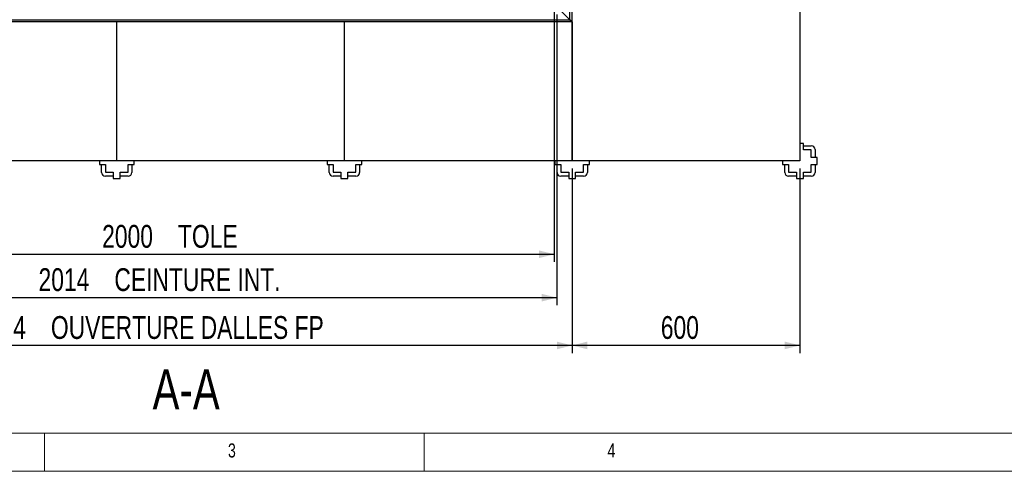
# Model space of a CAD drawing. Header units: millimetres. Extents: x 5 to 415, y 5 to 292.
# Tile 10 of 35: x 107 to 236, y 5 to 64. Entities that reach past the tile are written whole.
import ezdxf

# ---------------------------------------------------------------- set-up
doc = ezdxf.new("R2010")
doc.units = ezdxf.units.MM
doc.layers.add('COTES', color=1, linetype='Continuous')
doc.layers.add('NOTES', color=6, linetype='Continuous')
doc.layers.add('TRAIT-FORT', color=4, linetype='Continuous', lineweight=25)
doc.styles.add('SLDTEXTSTYLE0', font='TXT', dxfattribs={"width": 0.75})
doc.dimstyles.new('SLDDIMSTYLE0', dxfattribs={"dimtxt": 3, "dimasz": 2, "dimexe": 0, "dimexo": 0.0625, "dimgap": 0.75, "dimtad": 1, "dimlfac": 20, "dimrnd": 1e-09, "dimzin": 12, "dimdsep": 46, "dimtxsty": 'SLDTEXTSTYLE0', "dimsah": 1, "dimcen": 0.09, "dimadec": 0, "dimazin": 3, "dimtfac": 1, "dimtofl": 0, "dimtmove": 0, "dimatfit": 3, "dimfxl": 1, "dimfrac": 2, "dimtolj": 1, "dimtzin": 12, "dimarcsym": 0})

# ---------------------------------------------------------------- blocks, each defined once
blk = doc.blocks.new('_D_4')
at = {"layer": 'COTES', "color": 1, "transparency": 16777216}
for p, q in [((77.16, 65.5), (77.16, 32.57)), ((177.16, 65.5), (177.16, 32.57)), ((77.16, 33.57), (177.16, 33.57))]:
    blk.add_line(p, q, dxfattribs=at)
for points in [[(77.16, 33.57), (79.16, 33.07), (79.16, 34.07)], [(177.16, 33.57), (175.16, 34.07), (175.16, 33.07)]]:
    blk.add_solid(points, dxfattribs=at)
at = {"layer": 'COTES', "color": 1, "transparency": 16777216, "char_height": 3, "attachment_point": 1, "style": 'SLDTEXTSTYLE0'}
for s, insert in [('2000', (117.59, 37.43)), ('TOLE', (127.58, 37.43))]:
    blk.add_mtext(s, dxfattribs=dict(at, insert=insert))
blk = doc.blocks.new('_D_5')
at = {"layer": 'COTES', "color": 1, "transparency": 16777216}
for p, q in [((74.81, 63.15), (74.81, 20.57)), ((179.51, 44.85), (179.51, 20.57)), ((179.51, 21.57), (74.81, 21.57))]:
    blk.add_line(p, q, dxfattribs=at)
for points in [[(74.81, 21.57), (76.81, 21.07), (76.81, 22.07)], [(179.51, 21.57), (177.51, 22.07), (177.51, 21.07)]]:
    blk.add_solid(points, dxfattribs=at)
at = {"layer": 'COTES', "color": 1, "transparency": 16777216, "char_height": 3, "attachment_point": 1, "style": 'SLDTEXTSTYLE0'}
for s, insert in [('2094', (100.85, 25.43)), ('OUVERTURE DALLES FP', (110.84, 25.43))]:
    blk.add_mtext(s, dxfattribs=dict(at, insert=insert))
blk = doc.blocks.new('_D_6')
at = {"layer": 'COTES', "color": 1, "transparency": 16777216}
for p, q in [((76.81, 65.15), (76.81, 26.86)), ((177.51, 65.15), (177.51, 26.86)), ((76.81, 27.86), (177.51, 27.86))]:
    blk.add_line(p, q, dxfattribs=at)
for points in [[(76.81, 27.86), (78.81, 27.36), (78.81, 28.36)], [(177.51, 27.86), (175.51, 28.36), (175.51, 27.36)]]:
    blk.add_solid(points, dxfattribs=at)
at = {"layer": 'COTES', "color": 1, "transparency": 16777216, "char_height": 3, "attachment_point": 1, "style": 'SLDTEXTSTYLE0'}
for s, insert in [('2014', (109.21, 31.73)), ('CEINTURE INT.', (119.2, 31.73))]:
    blk.add_mtext(s, dxfattribs=dict(at, insert=insert))
blk = doc.blocks.new('_D_7')
at = {"layer": 'COTES', "color": 1, "transparency": 16777216}
for p, q in [((179.51, 44.85), (179.51, 20.57)), ((209.51, 44.85), (209.51, 20.57)), ((209.51, 21.57), (179.51, 21.57))]:
    blk.add_line(p, q, dxfattribs=at)
for points in [[(179.51, 21.57), (181.51, 21.07), (181.51, 22.07)], [(209.51, 21.57), (207.51, 22.07), (207.51, 21.07)]]:
    blk.add_solid(points, dxfattribs=at)
at = {"layer": 'COTES', "color": 1, "transparency": 16777216, "insert": (191.19, 25.43), "char_height": 3, "attachment_point": 1, "style": 'SLDTEXTSTYLE0'}
blk.add_mtext('600', dxfattribs=at)

msp = doc.modelspace()

# ---------------------------------------------------------------- linework, layer by layer
at = {"color": 7, "linetype": 'Continuous', "lineweight": 18}
for p, q in [((10, 10), (410, 10)), ((110, 10), (110, 5)), ((160, 5), (160, 10)), ((5, 5), (415, 5))]:
    msp.add_line(p, q, dxfattribs=at)
at = {"layer": 'TRAIT-FORT', "color": 4, "linetype": 'Continuous', "lineweight": 25}
for p, q in [((179.21416, 64.44801), (179.21416, 135.54801)), ((179.51416, 45.84801), (179.51416, 75.84801)), ((209.51416, 75.84801), (209.51416, 45.84801)), ((179.21416, 64.44801), (177.81416, 65.84801)), ((75.11416, 64.44801), (179.21416, 64.44801)), ((119.51416, 64.14801), (89.51416, 64.14801)), ((119.51416, 45.84801), (119.51416, 64.14801)), ((149.51416, 64.14801), (119.51416, 64.14801)), ((149.51416, 45.84801), (149.51416, 64.14801)), ((179.51416, 64.14801), (149.51416, 64.14801)), ((179.51416, 64.14801), (179.21416, 64.44801)), ((179.21416, 64.44801), (179.51416, 64.14801)), ((179.51416, 64.14801), (179.51416, 45.84801)), ((209.97166, 48.13051), (209.51416, 48.13051)), ((209.97166, 47.33051), (209.97166, 48.13051)), ((209.97166, 47.84801), (211.01416, 47.84801)), ((210.99666, 47.33051), (209.97166, 47.33051)), ((210.99666, 46.30551), (210.99666, 47.33051)), ((211.51416, 47.34801), (211.51416, 46.30551)), ((119.51416, 45.84801), (89.51416, 45.84801)), ((117.23166, 45.84801), (117.23166, 45.39051)), ((149.51416, 45.84801), (119.51416, 45.84801)), ((121.79666, 45.39051), (121.79666, 45.84801)), ((147.23166, 45.84801), (147.23166, 45.39051)), ((179.51416, 45.84801), (149.51416, 45.84801)), ((151.79666, 45.39051), (151.79666, 45.84801)), ((177.23166, 45.84801), (177.23166, 45.39051)), ((209.51416, 45.84801), (179.51416, 45.84801)), ((181.79666, 45.39051), (181.79666, 45.84801)), ((207.23166, 45.84801), (207.23166, 45.39051)), ((211.79666, 46.30551), (210.99666, 46.30551)), ((211.79666, 45.39051), (211.79666, 46.30551)), ((117.23166, 45.39051), (118.03166, 45.39051)), ((117.51416, 44.34801), (117.51416, 45.39051)), ((118.03166, 45.39051), (118.03166, 44.36551)), ((118.03166, 44.36551), (119.05666, 44.36551)), ((119.05666, 44.36551), (119.05666, 43.56551)), ((119.97166, 44.36551), (120.99666, 44.36551)), ((119.97166, 43.56551), (119.97166, 44.36551)), ((120.99666, 45.39051), (121.79666, 45.39051)), ((120.99666, 44.36551), (120.99666, 45.39051)), ((121.51416, 45.39051), (121.51416, 44.34801)), ((147.23166, 45.39051), (148.03166, 45.39051)), ((147.51416, 44.34801), (147.51416, 45.39051)), ((148.03166, 45.39051), (148.03166, 44.36551)), ((148.03166, 44.36551), (149.05666, 44.36551)), ((149.05666, 44.36551), (149.05666, 43.56551)), ((149.97166, 44.36551), (150.99666, 44.36551)), ((149.97166, 43.56551), (149.97166, 44.36551)), ((150.99666, 45.39051), (151.79666, 45.39051)), ((150.99666, 44.36551), (150.99666, 45.39051)), ((151.51416, 45.39051), (151.51416, 44.34801)), ((177.23166, 45.39051), (178.03166, 45.39051)), ((177.51416, 44.34801), (177.51416, 45.39051)), ((178.03166, 45.39051), (178.03166, 44.36551)), ((178.03166, 44.36551), (179.05666, 44.36551)), ((179.05666, 44.36551), (179.05666, 43.56551)), ((179.97166, 44.36551), (180.99666, 44.36551)), ((179.97166, 43.56551), (179.97166, 44.36551)), ((180.99666, 45.39051), (181.79666, 45.39051)), ((180.99666, 44.36551), (180.99666, 45.39051)), ((181.51416, 45.39051), (181.51416, 44.34801)), ((207.23166, 45.39051), (208.03166, 45.39051)), ((207.51416, 44.34801), (207.51416, 45.39051)), ((208.03166, 45.39051), (208.03166, 44.36551)), ((208.03166, 44.36551), (209.05666, 44.36551)), ((209.05666, 44.36551), (209.05666, 43.56551)), ((209.97166, 44.36551), (210.99666, 44.36551)), ((209.97166, 43.56551), (209.97166, 44.36551)), ((210.99666, 45.39051), (211.79666, 45.39051)), ((210.99666, 44.36551), (210.99666, 45.39051)), ((211.51416, 45.39051), (211.51416, 44.34801)), ((119.05666, 43.84801), (118.01416, 43.84801)), ((119.05666, 43.56551), (119.97166, 43.56551)), ((121.01416, 43.84801), (119.97166, 43.84801)), ((149.05666, 43.84801), (148.01416, 43.84801)), ((149.05666, 43.56551), (149.97166, 43.56551)), ((151.01416, 43.84801), (149.97166, 43.84801)), ((179.05666, 43.84801), (178.01416, 43.84801)), ((179.05666, 43.56551), (179.97166, 43.56551)), ((181.01416, 43.84801), (179.97166, 43.84801)), ((209.05666, 43.84801), (208.01416, 43.84801)), ((209.05666, 43.56551), (209.97166, 43.56551)), ((211.01416, 43.84801), (209.97166, 43.84801))]:
    msp.add_line(p, q, dxfattribs=at)
for centre, start, end in [((211.01416, 47.34801), 0, 90), ((118.01416, 44.34801), 180, 270), ((121.01416, 44.34801), 270, 0), ((148.01416, 44.34801), 180, 270), ((151.01416, 44.34801), 270, 0), ((178.01416, 44.34801), 180, 270), ((181.01416, 44.34801), 270, 0), ((208.01416, 44.34801), 180, 270), ((211.01416, 44.34801), 270, 0)]:
    msp.add_arc(centre, 0.5, start, end, dxfattribs=at)

# ---------------------------------------------------------------- texts
at = {"layer": 'NOTES', "color": 211, "style": 'SLDTEXTSTYLE0'}
for s, insert, char_height, attachment_point in [('A-A', (128.65635, 18.4374), 5.291667, 2), ('3', (134.16667, 8.66802), 1.85208, 1), ('4', (184.16667, 8.66802), 1.85208, 1)]:
    msp.add_mtext(s, dxfattribs=dict(at, insert=insert, char_height=char_height, attachment_point=attachment_point))

# ---------------------------------------------------------------- dimensions: what is measured, and where the dimension line sits
at = {"layer": 'COTES', "color": 1}
for base, p1, p2, text, picture, middle in [((177.16416, 33.56551), (77.16416, 66.49801), (177.16416, 66.49801), '<> TOLE', '_D_4', (127.16416, 33.56551)), ((177.51416, 27.86446), (76.81416, 66.14801), (177.51416, 66.14801), '<> CEINTURE INT.', '_D_6', (127.16416, 27.86446)), ((74.81416, 21.56551), (179.51416, 45.84801), (74.81416, 64.14801), '<> OUVERTURE DALLES FP', '_D_5', (127.16416, 21.56551))]:
    dim = msp.add_linear_dim(base=base, p1=p1, p2=p2, text=text, dimstyle='SLDDIMSTYLE0', dxfattribs=at)
    dim.commit()
    dim.dimension.update_dxf_attribs({"geometry": picture, "text_midpoint": middle, "dimtype": 160})
dim = msp.add_linear_dim(base=(179.51416, 21.56551), p1=(209.51416, 45.84801), p2=(179.51416, 45.84801), angle=0, dimstyle='SLDDIMSTYLE0', dxfattribs=at)
dim.commit()
dim.dimension.update_dxf_attribs({"geometry": '_D_7', "text_midpoint": (194.51416, 21.56551), "dimtype": 160})

doc.saveas('drawing.dxf')
